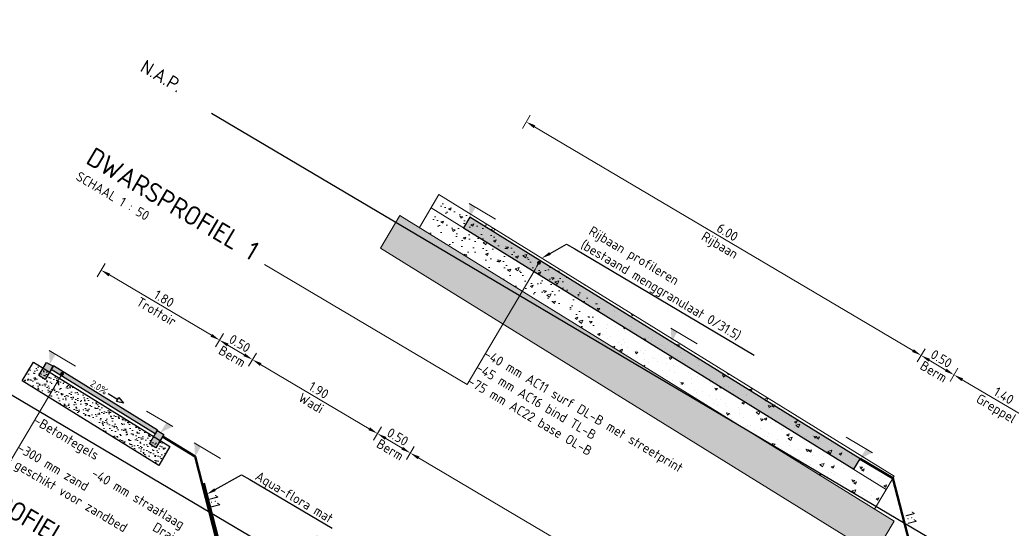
# Model space of a CAD drawing. Header units: metres. Extents: x 90722 to 92458, y 464239 to 465276.
# Tile 31 of 33: x 91570 to 91583, y 465157 to 465164. Entities that reach past the tile are written whole.
import ezdxf
from ezdxf import colors
from ezdxf.entities.mleader import LeaderData, LeaderLine
from ezdxf.enums import TextEntityAlignment as Align
from ezdxf.math import Vec2, Vec3

# ---------------------------------------------------------------- set-up
doc = ezdxf.new("R2010")
doc.units = ezdxf.units.M
doc.linetypes.add('AL-NAP_LIJN', pattern=[15.25, 12, -1.5, 0.25, -1.5])
doc.linetypes.add('ZZ-HIDDEN-SO', pattern=[4, 2, -2])
for name, color, linetype, lineweight in [('B-WE-VH-VERHARDING_FUNDERING-G', 253, 'Continuous', 18), ('B-WE-VH-VERHARDING_FUNDERING_GRANULAAT-AD', 253, 'Continuous', 18), ('B-WE-VH-VERHARDING_FUNDERING_ZAND-AD', 253, 'Continuous', 18), ('N-WE-GW-MAAIVELD-GD', 90, 'GW-MAAIVELD', 50), ('N-WE-OB-FILTERDOEK-GD', 200, 'ZZ-HIDDEN-SO', 50), ('N-WE-VH-KANTOPSLUITING_OPSLUITBAND-SD', 150, 'Continuous', 25), ('N-WE-VH-M-50', 7, 'Continuous', 18), ('N-WE-VH-VERHARDING-SD', 7, 'Continuous', 25), ('N-WE-VH-VERHARDING_ASFALT-AD-50', 8, 'Continuous', 18), ('N-WE-VH-VERHARDING_FUNDERING_ZAND-AD-50', 252, 'Continuous', 18), ('X-XX-AL-CONSTRUCTIELIJN-GD', 7, 'Continuous', 25), ('X-XX-AL-NAP-GD', 7, 'AL-NAP_LIJN', 25), ('X-XX-AL-NAP-T35', 2, 'Continuous', 35), ('X-XX-AL-REFERENTIE-G', 7, 'Continuous', 18), ('X-XX-AL-T25', 7, 'Continuous', 25), ('X-XX-AL-VERWIJZING-S', 7, 'Continuous', 25)]:
    doc.layers.add(name, color=color, linetype=linetype, lineweight=lineweight)
doc.layers.get('0').freeze()
doc.styles.add('NLCS', font='isocpeur.ttf')
doc.styles.add('NLCS-ISO', font='NLCS-ISO.ttf')
doc.styles.add('NLCS-ISO-M250-T25', font='NLCS-ISO.ttf', dxfattribs={"height": 0.625})
doc.styles.add('NLCS-ISO-M50-T25', font='NLCS-ISO.ttf', dxfattribs={"height": 0.125})
doc.styles.add('NLCS-ISO-M50-T35', font='NLCS-ISO.ttf', dxfattribs={"height": 0.175})
doc.linetypes.add('GW-MAAIVELD', pattern='A,12,[40,NLCS.SHX,S=1,R=0,X=0,Y=-0.5],12', length=24)
doc.dimstyles.new('NLCS-M50-T25-PIJL_L2_H1', dxfattribs={"dimscale": 0.05, "dimtxt": 2.5, "dimasz": 2.5, "dimexe": 2, "dimexo": 2, "dimgap": 0.7, "dimtad": 1, "dimzin": 0, "dimdsep": 46, "dimtxsty": 'NLCS-ISO-M50-T25', "dimcen": 0, "dimdle": 2, "dimclrd": 256, "dimclre": 256, "dimclrt": 256, "dimadec": 1, "dimazin": 0, "dimtfac": 1, "dimtdec": 3, "dimtofl": 0, "dimtmove": 0, "dimatfit": 3, "dimfxl": 2, "dimfxlon": 1, "dimtfillclr": 256, "dimtolj": 1, "dimtzin": 0, "dimlwd": -1, "dimlwe": -1, "dimarcsym": 0})

# ---------------------------------------------------------------- blocks, each defined once
blk = doc.blocks.new('*D45')
at = {"layer": 'Defpoints', "color": 0, "transparency": 16777216}
for p in [(91574.681, 465156.759), (91580.645, 465155.056), (91579.906, 465153.808)]:
    blk.add_point(p, dxfattribs=at)
at = {"layer": 'N-WE-VH-M-50', "transparency": 16777216}
for p, q in [((91575.429, 465158.024), (91575.531, 465158.196)), ((91575.588, 465158.047), (91580.537, 465155.119)), ((91580.594, 465154.97), (91580.696, 465155.142))]:
    blk.add_line(p, q, dxfattribs=at)
for points in [[(91575.599, 465158.064), (91575.577, 465158.029), (91575.48, 465158.11)], [(91580.548, 465155.137), (91580.526, 465155.101), (91580.645, 465155.056)]]:
    blk.add_solid(points, dxfattribs=at)
at = {"layer": 'N-WE-VH-M-50', "transparency": 16777216, "char_height": 0.125, "attachment_point": 5, "rotation": 329.3972, "style": 'NLCS-ISO-M50-T25'}
for s, insert in [('\\A1;6.00', (91578.112, 465156.667)), ('\\A1;Rijbaan', (91578.003, 465156.483))]:
    blk.add_mtext(s, dxfattribs=dict(at, insert=insert))
blk = doc.blocks.new('SAL-PEILMAAT_INFRACAD_H01-SOD')
blk.add_line((-2, 3), (6, 3))
blk.add_solid([(-2, 3), (0, 3), (0, 0)])
at = {"lineweight": 30, "flags": 104}
blk.add_attdef('...', text='', height=1.8, dxfattribs=at).set_placement((0.4, 5.2), align=Align.TOP_LEFT)
blk = doc.blocks.new('*D46')
at = {"layer": 'Defpoints', "color": 0, "transparency": 16777216}
for p in [(91576.997, 465162.442), (91576.258, 465161.194), (91581.362, 465158.036)]:
    blk.add_point(p, dxfattribs=at)
at = {"layer": 'N-WE-VH-M-50', "transparency": 16777216}
for p, q in [((91576.946, 465162.356), (91577.047, 465162.528)), ((91582.053, 465159.451), (91577.104, 465162.378)), ((91582.11, 465159.301), (91582.212, 465159.473))]:
    blk.add_line(p, q, dxfattribs=at)
for points in [[(91577.115, 465162.396), (91577.094, 465162.36), (91576.997, 465162.442)], [(91582.064, 465159.469), (91582.043, 465159.433), (91582.161, 465159.387)]]:
    blk.add_solid(points, dxfattribs=at)
at = {"layer": 'N-WE-VH-M-50', "transparency": 16777216, "char_height": 0.125, "attachment_point": 5, "rotation": 329.3972, "style": 'NLCS-ISO-M50-T25'}
for s, insert in [('\\A1;6.00', (91579.628, 465160.998)), ('\\A1;Rijbaan', (91579.519, 465160.814))]:
    blk.add_mtext(s, dxfattribs=dict(at, insert=insert))
blk = doc.blocks.new('_Dot')
at = {"color": 0, "linetype": 'ByBlock', "lineweight": -2}
blk.add_line((-0.5, 0), (-1, 0), dxfattribs=at)
at = {"color": 0, "linetype": 'ByBlock', "const_width": 0.5}
blk.add_lwpolyline([(-0.25, 0, 1), (0.25, 0, 1)], format="xyb", close=True, dxfattribs=at)
blk = doc.blocks.new('*D52')
at = {"layer": 'Defpoints', "color": 0, "transparency": 16777216}
for p in [(91575.05, 465158.365), (91572.702, 465158.127), (91574.251, 465157.013)]:
    blk.add_point(p, dxfattribs=at)
at = {"layer": 'N-WE-VH-M-50', "transparency": 16777216}
for p, q in [((91573.364, 465159.246), (91573.466, 465159.418)), ((91573.522, 465159.268), (91574.942, 465158.428)), ((91574.999, 465158.279), (91575.101, 465158.451))]:
    blk.add_line(p, q, dxfattribs=at)
for points in [[(91573.533, 465159.286), (91573.512, 465159.25), (91573.415, 465159.332)], [(91574.953, 465158.446), (91574.932, 465158.41), (91575.05, 465158.365)]]:
    blk.add_solid(points, dxfattribs=at)
at = {"layer": 'N-WE-VH-M-50', "transparency": 16777216, "char_height": 0.125, "attachment_point": 5, "rotation": 329.3972, "style": 'NLCS-ISO-M50-T25'}
for s, insert in [('\\A1;1.90', (91574.282, 465158.932)), ('\\A1;Wadi', (91574.183, 465158.764))]:
    blk.add_mtext(s, dxfattribs=dict(at, insert=insert))
blk = doc.blocks.new('*D53')
at = {"layer": 'Defpoints', "color": 0, "transparency": 16777216}
for p in [(91575.48, 465158.11), (91574.251, 465157.013), (91574.681, 465156.759)]:
    blk.add_point(p, dxfattribs=at)
at = {"layer": 'N-WE-VH-M-50', "transparency": 16777216}
for p, q in [((91574.999, 465158.279), (91575.101, 465158.451)), ((91575.158, 465158.301), (91575.373, 465158.174)), ((91575.429, 465158.024), (91575.531, 465158.196))]:
    blk.add_line(p, q, dxfattribs=at)
for points in [[(91575.168, 465158.319), (91575.147, 465158.283), (91575.05, 465158.365)], [(91575.383, 465158.192), (91575.362, 465158.156), (91575.48, 465158.11)]]:
    blk.add_solid(points, dxfattribs=at)
at = {"layer": 'N-WE-VH-M-50', "transparency": 16777216, "char_height": 0.125, "attachment_point": 5, "rotation": 329.3972, "style": 'NLCS-ISO-M50-T25'}
for s, insert in [('\\A1;0.50', (91575.315, 465158.321)), ('\\A1;Berm', (91575.216, 465158.154))]:
    blk.add_mtext(s, dxfattribs=dict(at, insert=insert))
blk = doc.blocks.new('SAL-VERWIJZING_ONDERSCHRIFT-SO')
at = {"linetype": 'Continuous', "style": 'NLCS-ISO'}
blk.add_text('SCHAAL 1 :', height=2.5, dxfattribs=at).set_placement((0, -3.75))
at = {"style": 'NLCS-ISO'}
for tag, p, height in [('OMSCHRIJVING', (0, 1.25), 5), ('SCHAAL', (18.15, -3.75), 2.5)]:
    blk.add_attdef(tag, p, '', height=height, dxfattribs=at)
blk = doc.blocks.new('*D171')
at = {"layer": 'Defpoints', "color": 0, "transparency": 16777216}
for p in [(91573.415, 465159.332), (91572.254, 465158.352), (91572.664, 465158.063)]:
    blk.add_point(p, dxfattribs=at)
at = {"layer": 'N-WE-VH-M-50', "transparency": 16777216}
for p, q in [((91572.933, 465159.5), (91573.035, 465159.673)), ((91573.092, 465159.523), (91573.307, 465159.396)), ((91573.364, 465159.246), (91573.466, 465159.418))]:
    blk.add_line(p, q, dxfattribs=at)
for points in [[(91573.102, 465159.541), (91573.081, 465159.505), (91572.984, 465159.587)], [(91573.318, 465159.414), (91573.296, 465159.378), (91573.415, 465159.332)]]:
    blk.add_solid(points, dxfattribs=at)
at = {"layer": 'N-WE-VH-M-50', "transparency": 16777216, "char_height": 0.125, "attachment_point": 5, "rotation": 329.3972, "style": 'NLCS-ISO-M50-T25'}
for s, insert in [('\\A1;0.50', (91573.249, 465159.543)), ('\\A1;Berm', (91573.15, 465159.375))]:
    blk.add_mtext(s, dxfattribs=dict(at, insert=insert))
blk = doc.blocks.new('N-SVH-KANTOPSLUITING_OPSLUITBAND_100X200-D')
blk.add_hatch(color=8).paths.add_polyline_path([(-0.1, -0.2), (0, -0.2), (0, 0), (-0.1, 0)])
at = {"flags": 128}
blk.add_lwpolyline([(-0.1, -0.2), (0, -0.2), (0, 0), (-0.1, 0)], close=True, dxfattribs=at)
blk = doc.blocks.new('*U64')
blk.add_lwpolyline([(-4.85, 1.28), (-3.12, 0.65), (-3.12, 1.91)], close=True)
blk.add_lwpolyline([(-0.16, 1.28), (-3.12, 1.28)])
at = {"style": 'NLCS-ISO'}
blk.add_attdef('AFSCHOT', (0.06, 0.53), '', height=1.8, dxfattribs=at)
blk = doc.blocks.new('*D175')
at = {"layer": 'Defpoints', "color": 0, "transparency": 16777216}
for p in [(91572.984, 465159.587), (91570.721, 465159.296), (91572.254, 465158.352)]:
    blk.add_point(p, dxfattribs=at)
at = {"layer": 'N-WE-VH-M-50', "transparency": 16777216}
for p, q in [((91571.384, 465160.417), (91571.486, 465160.589)), ((91571.543, 465160.439), (91572.877, 465159.65)), ((91572.933, 465159.5), (91573.035, 465159.673))]:
    blk.add_line(p, q, dxfattribs=at)
for points in [[(91571.553, 465160.457), (91571.532, 465160.421), (91571.435, 465160.503)], [(91572.887, 465159.668), (91572.866, 465159.632), (91572.984, 465159.587)]]:
    blk.add_solid(points, dxfattribs=at)
at = {"layer": 'N-WE-VH-M-50', "transparency": 16777216, "char_height": 0.125, "attachment_point": 5, "rotation": 329.3972, "style": 'NLCS-ISO-M50-T25'}
for s, insert in [('\\A1;Trottoir', (91572.16, 465159.961)), ('\\A1;1.80', (91572.259, 465160.129))]:
    blk.add_mtext(s, dxfattribs=dict(at, insert=insert))
blk = doc.blocks.new('*D187')
at = {"layer": 'Defpoints', "color": 0, "transparency": 16777216}
for p in [(91582.591, 465159.133), (91581.362, 465158.036), (91581.792, 465157.781)]:
    blk.add_point(p, dxfattribs=at)
at = {"layer": 'N-WE-VH-M-50', "transparency": 16777216}
for p, q in [((91582.11, 465159.301), (91582.212, 465159.473)), ((91582.268, 465159.323), (91582.484, 465159.196)), ((91582.54, 465159.047), (91582.642, 465159.219))]:
    blk.add_line(p, q, dxfattribs=at)
for points in [[(91582.279, 465159.341), (91582.258, 465159.306), (91582.161, 465159.387)], [(91582.494, 465159.214), (91582.473, 465159.178), (91582.591, 465159.133)]]:
    blk.add_solid(points, dxfattribs=at)
at = {"layer": 'N-WE-VH-M-50', "transparency": 16777216, "char_height": 0.125, "attachment_point": 5, "rotation": 329.3972, "style": 'NLCS-ISO-M50-T25'}
for s, insert in [('\\A1;0.50', (91582.426, 465159.344)), ('\\A1;Berm', (91582.326, 465159.176))]:
    blk.add_mtext(s, dxfattribs=dict(at, insert=insert))
blk = doc.blocks.new('*D188')
at = {"layer": 'Defpoints', "color": 0, "transparency": 16777216}
for p in [(91583.796, 465158.42), (91581.792, 465157.781), (91582.997, 465157.069)]:
    blk.add_point(p, dxfattribs=at)
at = {"layer": 'N-WE-VH-M-50', "transparency": 16777216}
for p, q in [((91582.54, 465159.047), (91582.642, 465159.219)), ((91582.699, 465159.069), (91583.689, 465158.484)), ((91583.745, 465158.334), (91583.847, 465158.506))]:
    blk.add_line(p, q, dxfattribs=at)
for points in [[(91582.709, 465159.087), (91582.688, 465159.051), (91582.591, 465159.133)], [(91583.699, 465158.501), (91583.678, 465158.466), (91583.796, 465158.42)]]:
    blk.add_solid(points, dxfattribs=at)
at = {"layer": 'N-WE-VH-M-50', "transparency": 16777216, "char_height": 0.125, "attachment_point": 5, "rotation": 329.3972, "style": 'NLCS-ISO-M50-T25'}
for s, insert in [('\\A1;1.40', (91583.243, 465158.86)), ('\\A1;Greppel', (91583.135, 465158.676))]:
    blk.add_mtext(s, dxfattribs=dict(at, insert=insert))

msp = doc.modelspace()

# ---------------------------------------------------------------- hatches: boundary and pattern name
at = {"layer": 'B-WE-VH-VERHARDING_FUNDERING_GRANULAAT-AD'}
h = msp.add_hatch(dxfattribs=at)
h.set_pattern_fill('AVH-FUNDERING_GRANULAAT_MENG_01-SO', color=256, scale=0.05, angle=-30.6028, pattern_type=2)
h.set_pattern_definition([(19.3972, (91598.13824, 465148.15956), (0.292706, -0.2095784), [0.0375, -0.4125]), (324.3972, (91598.13824, 465148.15956), (0.1317513, 0.3590304), [0.03, -0.33]), (69.8486, (91598.16263, 465148.1421), (0.4244575, 0.1494517), [0.03187, -0.350571]), (15.5814, (91598.18915, 465148.24563), (0.417165, -0.34289), [0.05625, -0.61875]), (66.0328, (91598.2239, 465148.21706), (0.650194, 0.18131), [0.047805, -0.525856]), (320.5814, (91598.18915, 465148.24563), (0.650194, 0.18131), [0.045, -0.495]), (350.3972, (91598.21945, 465148.19866), (0.154401, -0.325208), [0.0375, -0.4125]), (295.3972, (91598.21945, 465148.19866), (0.2892937, 0.250141), [0.03, -0.33]), (40.8486, (91598.23232, 465148.17156), (0.4436945, -0.0750677), [0.03187, -0.350571]), (6.89723, (91598.13824, 465148.15956), (0.0899684, 0.1401686), [0, -0.326, 0, -0.335, 0, -0.33125]), (336.8972, (91598.13824, 465148.15956), (0.2136084, 0.1027764), [0, -0.191, 0, -0.3185, 0, -0.12625]), (296.89723, (91598.04227, 465148.21633), (0.223994, -0.14558665), [0, -0.125, 0, -0.39, 0, -0.5175]), (286.8972, (91597.99923, 465148.24178), (0.2764601, -0.105364), [0, -0.1625, 0, -0.259, 0, -0.3675])])
h.paths.add_polyline_path([(91575.752, 465161.319), (91575.853, 465161.491), (91581.807, 465157.807), (91581.705, 465157.635)])
h = msp.add_hatch(dxfattribs=at)
h.set_pattern_fill('AVH-FUNDERING_GRANULAAT_MENG_01-SO', color=256, scale=0.05, angle=-30.6028, pattern_type=2)
h.set_pattern_definition([(19.3972, (91598.0364, 465147.98738), (0.292706, -0.2095784), [0.0375, -0.4125]), (324.3972, (91598.0364, 465147.9874), (0.1317513, 0.3590304), [0.03, -0.33]), (69.8486, (91598.0608, 465147.96992), (0.4244575, 0.1494517), [0.03187, -0.350571]), (15.5814, (91598.0873, 465148.07346), (0.417165, -0.34289), [0.05625, -0.61875]), (66.0328, (91598.12207, 465148.0449), (0.650194, 0.18131), [0.047805, -0.525856]), (320.5814, (91598.0873, 465148.07346), (0.650194, 0.18131), [0.045, -0.495]), (350.3972, (91598.11762, 465148.02648), (0.154401, -0.325208), [0.0375, -0.4125]), (295.3972, (91598.1176, 465148.0265), (0.2892937, 0.250141), [0.03, -0.33]), (40.8486, (91598.1305, 465147.9994), (0.4436945, -0.0750677), [0.03187, -0.350571]), (6.89723, (91598.0364, 465147.98738), (0.0899684, 0.1401686), [0, -0.326, 0, -0.335, 0, -0.33125]), (336.8972, (91598.0364, 465147.98738), (0.2136084, 0.1027764), [0, -0.191, 0, -0.3185, 0, -0.12625]), (296.89723, (91597.94043, 465148.04415), (0.223994, -0.14558665), [0, -0.125, 0, -0.39, 0, -0.5175]), (286.8972, (91597.8974, 465148.0696), (0.2764601, -0.105364), [0, -0.1625, 0, -0.259, 0, -0.3675])])
h.paths.add_polyline_path([(91575.599, 465161.061), (91575.752, 465161.319), (91581.705, 465157.635), (91581.553, 465157.377)])
at = {"layer": 'B-WE-VH-VERHARDING_FUNDERING_ZAND-AD'}
h = msp.add_hatch(dxfattribs=at)
h.set_pattern_fill('AVH-FUNDERING_ZAND-SO', color=256, scale=0.05, angle=-30.6028, pattern_type=2)
h.set_pattern_definition([(6.897231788, (-223973.45033, 111431.47631), (0.046334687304, 0.084525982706), [0, -0.076, 0, -0.085, 0, -0.08125]), (336.897231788, (-223973.45033, 111431.47631), (0.14799921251, 0.07640535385), [0, -0.041, 0, -0.0685, 0, -0.02625]), (296.897231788, (-223973.50326, 111431.50762), (0.134163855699, -0.079024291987), [0, -0.025, 0, -0.09, 0, -0.1175]), (286.897231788, (-223973.50326, 111431.50762), (0.151711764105, -0.038746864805), [0, -0.0125, 0, -0.059, 0, -0.0675])])
h.paths.add_polyline_path([(91575.089, 465160.788), (91575.344, 465161.219), (91581.808, 465157.219), (91581.557, 465156.786), (91581.549, 465156.791)])
at = {"layer": 'N-WE-VH-VERHARDING_ASFALT-AD-50'}
h = msp.add_hatch(color=256, dxfattribs=at)
h.dxf.hatch_style = 1
h.paths.add_polyline_path([(91576.177, 465161.056), (91576.258, 465161.194), (91581.362, 465158.036), (91581.28, 465157.898)])
h = msp.add_hatch(color=256, dxfattribs=at)
h.dxf.hatch_style = 1
h.paths.add_polyline_path([(91570.813, 465159.255), (91570.782, 465159.202), (91572.143, 465158.36), (91572.173, 465158.412)])
at = {"layer": 'N-WE-VH-VERHARDING_FUNDERING_ZAND-AD-50'}
h = msp.add_hatch(dxfattribs=at)
h.set_pattern_fill('AVH-FUNDERING_ZAND-SO', color=256, scale=0.05, pattern_type=2)
h.set_pattern_definition([(6.897232, (90568.06225, 464806.24922), (0.0463346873, 0.0845259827), [0, -0.076, 0, -0.085, 0, -0.08125]), (336.897232, (90568.06225, 464806.24922), (0.147999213, 0.076405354), [0, -0.041, 0, -0.0685, 0, -0.02625]), (296.897232, (90568.00932, 464806.28053), (0.134163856, -0.079024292), [0, -0.025, 0, -0.09, 0, -0.1175]), (286.897232, (90568.00932, 464806.28053), (0.151711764, -0.038746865), [0, -0.0125, 0, -0.059, 0, -0.0675])])
h.paths.add_polyline_path([(91570.492, 465159.204), (91570.404, 465159.054), (91572.19, 465157.949), (91572.335, 465158.194), (91570.591, 465159.273), (91570.535, 465159.178)])

# ---------------------------------------------------------------- linework, layer by layer
at = {"layer": 'B-WE-VH-VERHARDING_FUNDERING-G', "flags": 128}
for points in [[(91575.853, 465161.491), (91575.599, 465161.061)], [(91575.853, 465161.491), (91581.807, 465157.807)], [(91575.344, 465161.219), (91575.089, 465160.788)], [(91575.344, 465161.219), (91581.808, 465157.219)], [(91575.752, 465161.319), (91581.705, 465157.635)], [(91581.553, 465156.788), (91575.089, 465160.788)], [(91581.807, 465157.807), (91581.553, 465157.377)], [(91581.553, 465156.788), (91581.808, 465157.219)]]:
    msp.add_lwpolyline(points, dxfattribs=at)
at = {"layer": 'N-WE-GW-MAAIVELD-GD', "flags": 128}
msp.add_lwpolyline([(91572.239, 465158.326), (91572.664, 465158.063)], dxfattribs=at)
at = {"layer": 'N-WE-GW-MAAIVELD-GD'}
for points in [[(91572.664, 465158.063), (91572.944, 465156.973), (91573.292, 465156.767), (91574.251, 465157.013), (91574.681, 465156.759)], [(91581.362, 465158.036), (91581.792, 465157.781)], [(91581.792, 465157.781), (91582.038, 465156.822)]]:
    msp.add_lwpolyline(points, dxfattribs=at)
at = {"layer": 'N-WE-OB-FILTERDOEK-GD', "flags": 128}
msp.add_lwpolyline([(91572.779, 465157.716), (91572.966, 465156.989), (91573.296, 465156.794), (91574.022, 465156.981)], dxfattribs=at)
at = {"layer": 'X-XX-AL-CONSTRUCTIELIJN-GD', "flags": 128}
for points in [[(91581.28, 465157.898), (91581.362, 465158.036), (91576.258, 465161.194), (91576.177, 465161.056)], [(91570.782, 465159.202), (91570.813, 465159.255), (91572.173, 465158.412), (91572.143, 465158.36)]]:
    msp.add_lwpolyline(points, close=True, dxfattribs=at)
msp.add_lwpolyline([(91570.404, 465159.054), (91570.404, 465159.054), (91570.549, 465159.299), (91572.335, 465158.194), (91572.19, 465157.949), (91570.404, 465159.054)], dxfattribs=at)
at = {"layer": 'X-XX-AL-NAP-GD', "flags": 128}
for points in [[(91583.208, 465156.444), (91571.933, 465163.113)], [(91569.642, 465159.24), (91581.778, 465152.062)]]:
    msp.add_lwpolyline(points, dxfattribs=at)

# ---------------------------------------------------------------- block references
at = {"layer": 'N-WE-VH-KANTOPSLUITING_OPSLUITBAND-SD', "xscale": -1, "rotation": 329.3972317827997}
for p in [(91570.721, 465159.296), (91572.168, 465158.403)]:
    msp.add_blockref('N-SVH-KANTOPSLUITING_OPSLUITBAND_100X200-D', p, dxfattribs=at)
at = {"layer": 'N-WE-VH-M-50', "xscale": 0.05, "yscale": 0.05, "zscale": 0.05, "rotation": 329.3972317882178}
msp.add_blockref('SAL-PEILMAAT_INFRACAD_H01-SOD', (91572.664, 465158.063), dxfattribs=at)
at = {"layer": 'N-WE-VH-VERHARDING-SD'}
ref = msp.add_blockref('*U64', (91571.486, 465158.838), dxfattribs=dict(at, xscale=-0.04999999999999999, yscale=0.05, zscale=0.05, rotation=328.1840907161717))
ref.add_attrib('AFSCHOT', '2.0%', (91571.283, 465158.995), dxfattribs={"layer": '0', "height": 0.09, "rotation": 328.1841, "style": 'NLCS-ISO'})
at = {"layer": 'X-XX-AL-REFERENTIE-G', "yscale": 0.05, "zscale": 0.05, "rotation": 329.3972317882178}
for p, xscale in [((91576.258, 465161.194), 0.05), ((91578.896, 465159.564), 0.05), ((91570.764, 465159.271), 0.05), ((91572.211, 465158.378), -0.05), ((91581.362, 465158.036), -0.05)]:
    msp.add_blockref('SAL-PEILMAAT_INFRACAD_H01-SOD', p, dxfattribs=dict(at, xscale=xscale))
at = {"layer": 'X-XX-AL-VERWIJZING-S', "xscale": 0.05, "yscale": 0.05, "zscale": 0.05, "rotation": 329.3972317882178}
for p, values in [((91571.188, 465161.854), {'OMSCHRIJVING': 'DWARSPROFIEL 1', 'SCHAAL': '50'}), ((91568.898, 465157.981), {'OMSCHRIJVING': 'DWARSPROFIEL 2', 'SCHAAL': '50'})]:
    msp.add_blockref('SAL-VERWIJZING_ONDERSCHRIFT-SO', p, dxfattribs=at).add_auto_attribs(values)

# ---------------------------------------------------------------- texts
at = {"layer": 'Defpoints', "insert": (91592.67, 465278.228), "char_height": 35, "attachment_point": 1, "rotation": 329.3972, "style": 'NLCS-ISO-M250-T25'}
msp.add_mtext_dynamic_manual_height_columns('DWARSPROFIELEN', width=98.8513, gutter_width=3.125, heights=[0], dxfattribs=at)
at = {"layer": 'N-WE-VH-VERHARDING-SD', "style": 'NLCS'}
for p in [(91572.821, 465157.452), (91581.932, 465157.236)]:
    msp.add_text('1:1', height=0.125, rotation=284.3944, dxfattribs=at).set_placement(p, align=Align.BOTTOM_CENTER)
at = {"layer": 'X-XX-AL-NAP-T35', "insert": (91571.933, 465163.113), "char_height": 0.175, "attachment_point": 7, "rotation": 329.3972, "style": 'NLCS-ISO-M50-T35'}
msp.add_mtext_dynamic_manual_height_columns('N.A.P.', width=0.60853, gutter_width=1.75, heights=[0.175], dxfattribs=at)

# ---------------------------------------------------------------- dimensions: what is measured, and where the dimension line sits
at = {"layer": 'N-WE-VH-M-50'}
for base, p1, p2, angle, text, picture, middle in [((91576.997, 465162.442), (91581.362, 465158.036), (91576.258, 465161.194), 149.3972, '<>\\XRijbaan', '*D46', (91579.579, 465160.914)), ((91572.984, 465159.587), (91570.721, 465159.296), (91572.254, 465158.352), 329.3972, '<>\\XTrottoir', '*D175', (91572.21, 465160.045)), ((91573.415, 465159.332), (91572.254, 465158.352), (91572.664, 465158.063), 329.3972, '<>\\XBerm', '*D171', (91573.199, 465159.459)), ((91575.05, 465158.365), (91572.702, 465158.127), (91574.251, 465157.013), 329.3972, '<>\\XWadi', '*D52', (91574.232, 465158.848)), ((91582.591, 465159.133), (91581.362, 465158.036), (91581.792, 465157.781), 329.3972, '<>\\XBerm', '*D187', (91582.376, 465159.26)), ((91583.796, 465158.42), (91581.792, 465157.781), (91582.997, 465157.069), 329.3972, '<>\\XGreppel', '*D188', (91583.194, 465158.776)), ((91575.48, 465158.11), (91574.251, 465157.013), (91574.681, 465156.759), 329.3972, '<>\\XBerm', '*D53', (91575.265, 465158.237)), ((91580.645, 465155.056), (91574.681, 465156.759), (91579.906, 465153.808), 329.3972, '<>\\XRijbaan', '*D45', (91578.062, 465156.583))]:
    dim = msp.add_linear_dim(base=base, p1=p1, p2=p2, angle=angle, text=text, dimstyle='NLCS-M50-T25-PIJL_L2_H1', dxfattribs=at)
    dim.commit()
    dim.dimension.update_dxf_attribs({"geometry": picture, "text_midpoint": middle})

# ---------------------------------------------------------------- leaders
ml = msp.add_multileader_mtext('Standard', dxfattribs=at)
ml.set_content('-40 mm AC11 surf DL-B met streetprint\\P-45 mm AC16 bind TL-B\\P-75 mm AC22 base OL-B', color=256, style='NLCS-ISO-M50-T25')
ml.set_leader_properties(color=256, linetype='ByLayer', lineweight=-1)
ml.set_arrow_properties(name='DOT')
ml.build(insert=Vec2(0, 0))
ml.multileader.update_dxf_attribs({"has_dogleg": 0, "text_left_attachment_type": 4, "text_right_attachment_type": 5, "dogleg_length": 0.125, "arrow_head_size": 0.05})
ctx = ml.context
ctx.base_point, ctx.char_height, ctx.arrow_head_size, ctx.landing_gap_size, ctx.plane_origin, ctx.plane_x_axis, ctx.plane_y_axis = Vec3(91576.221, 465159.009), 0.125, 0.05, 0, Vec3(91576.035, 465159.703), Vec3(0.860717, -0.509083), Vec3(0.509083, 0.860717)
ctx.left_attachment, ctx.right_attachment = 4, 5
notes = []
notes.append((ctx, [(0, (1, 1, 0), (91576.114, 465159.072), (0.860717, -0.509083), 0.125, [(4, [(91577.162, 465160.599), (91577.136, 465160.556), (91577.111, 465160.513)], 0, [])])]))
ctx.mtext.insert, ctx.mtext.text_direction, ctx.mtext.rotation, ctx.mtext.flow_direction = Vec3(91576.497, 465159.475), Vec3(0.860717, -0.509083), 5.749066, 5
ml = msp.add_multileader_mtext('Standard', dxfattribs=at)
ml.set_content('\\pxsa1;-Betontegels\\P^I^I-40 mm straatlaag\\P-300 mm zand\\P geschikt voor zandbed', color=256, style='NLCS-ISO-M50-T25')
ml.set_leader_properties(color=256, linetype='ByLayer', lineweight=-1)
ml.set_arrow_properties(name='DOT')
ml.build(insert=Vec2(0, 0))
ml.multileader.update_dxf_attribs({"has_dogleg": 0, "text_left_attachment_type": 4, "text_right_attachment_type": 5, "dogleg_length": 0.125, "arrow_head_size": 0.05})
ctx = ml.context
ctx.base_point, ctx.char_height, ctx.arrow_head_size, ctx.landing_gap_size, ctx.plane_origin, ctx.plane_x_axis, ctx.plane_y_axis = Vec3(91570.203, 465157.925), 0.125, 0.05, 0, Vec3(91570.263, 465159.037), Vec3(0.860717, -0.509083), Vec3(0.509083, 0.860717)
ctx.left_attachment, ctx.right_attachment = 4, 5
notes.append((ctx, [(0, (1, 1, 0), (91570.095, 465157.988), (0.860717, -0.509083), 0.125, [(4, [(91570.924, 465159.145), (91570.897, 465159.098), (91570.816, 465158.962)], 0, [])])]))
ctx.mtext.insert, ctx.mtext.text_direction, ctx.mtext.rotation, ctx.mtext.flow_direction = Vec3(91570.606, 465158.606), Vec3(0.860717, -0.509083), 5.749066, 5
at = {"layer": 'X-XX-AL-T25'}
ml = msp.add_multileader_mtext('Standard', dxfattribs=at)
ml.set_content('Rijbaan profileren\\P(bestaand menggranulaat 0/31.5)', color=256, style='NLCS-ISO-M50-T25')
ml.set_leader_properties(color=256, linetype='ByLayer', lineweight=-1)
ml.build(insert=Vec2(0, 0))
ml.multileader.update_dxf_attribs({"text_left_attachment_type": 5, "text_right_attachment_type": 5, "dogleg_length": 0.125, "arrow_head_size": 0.125})
ctx = ml.context
ctx.base_point, ctx.char_height, ctx.arrow_head_size, ctx.landing_gap_size, ctx.plane_origin, ctx.plane_x_axis, ctx.plane_y_axis = Vec3(91577.631, 465160.779), 0.125, 0.125, 0.045, Vec3(91577.198, 465160.659), Vec3(0.860717, -0.509083), Vec3(0.509083, 0.860717)
ctx.left_attachment, ctx.right_attachment = 5, 5
notes.append((ctx, [(0, (1, 1, 0), (91577.523, 465160.843), (0.860717, -0.509083), 0.125, [(0, [(91577.198, 465160.659)], 0, [])])]))
ctx.mtext.insert, ctx.mtext.text_direction, ctx.mtext.rotation, ctx.mtext.flow_direction = Vec3(91577.865, 465161.086), Vec3(0.860717, -0.509083), 5.749066, 5
ml = msp.add_multileader_mtext('Standard', dxfattribs=at)
ml.set_content('Aqua-flora mat', color=256, style='NLCS-ISO-M50-T25')
ml.set_leader_properties(color=256, linetype='ByLayer', lineweight=-1)
ml.build(insert=Vec2(0, 0))
ml.multileader.update_dxf_attribs({"text_left_attachment_type": 5, "text_right_attachment_type": 5, "dogleg_length": 0.125, "arrow_head_size": 0.125})
ctx = ml.context
ctx.base_point, ctx.char_height, ctx.arrow_head_size, ctx.landing_gap_size, ctx.plane_origin, ctx.plane_x_axis, ctx.plane_y_axis = Vec3(91573.381, 465157.763), 0.125, 0.125, 0.045, Vec3(91572.817, 465157.57), Vec3(0.860717, -0.509083), Vec3(0.509083, 0.860717)
ctx.left_attachment, ctx.right_attachment = 5, 5
notes.append((ctx, [(0, (1, 1, 0), (91573.273, 465157.827), (0.860717, -0.509083), 0.125, [(0, [(91572.817, 465157.57)], 0, [])])]))
ctx.mtext.insert, ctx.mtext.text_direction, ctx.mtext.rotation, ctx.mtext.flow_direction = Vec3(91573.502, 465157.88), Vec3(0.860717, -0.509083), 5.749066, 5
ml = msp.add_multileader_mtext('Standard', dxfattribs=at)
ml.set_content('Drain\\PPP %%C100', color=256, style='NLCS-ISO-M50-T25')
ml.set_leader_properties(color=256, linetype='ByLayer', lineweight=-1)
ml.build(insert=Vec2(0, 0))
ml.multileader.update_dxf_attribs({"text_left_attachment_type": 5, "text_right_attachment_type": 5, "dogleg_length": 0.125, "arrow_head_size": 0.125})
ctx = ml.context
ctx.base_point, ctx.char_height, ctx.arrow_head_size, ctx.landing_gap_size, ctx.plane_origin, ctx.plane_x_axis, ctx.plane_y_axis = Vec3(91571.94, 465156.926), 0.125, 0.125, 0.045, Vec3(91572.711, 465156.762), Vec3(0.860717, -0.509083), Vec3(0.509083, 0.860717)
ctx.left_attachment, ctx.right_attachment = 5, 5
notes.append((ctx, [(0, (1, 1, 0), (91572.641, 465156.511), (-0.860717, 0.509083), 0.125, [(0, [(91572.941, 465156.653)], 0, [])])]))
ctx.mtext.insert, ctx.mtext.text_direction, ctx.mtext.rotation, ctx.mtext.width, ctx.mtext.flow_direction = Vec3(91572.161, 465157.211), Vec3(0.860717, -0.509083), 5.749066, 1.79938, 5
for ctx, leaders in notes:
    for number, flags, end, landing, length, lines in leaders:
        leader = LeaderData()
        leader.index, (leader.has_last_leader_line, leader.has_dogleg_vector, leader.attachment_direction) = number, flags
        leader.last_leader_point, leader.dogleg_vector, leader.dogleg_length = Vec3(end), Vec3(landing), length
        for number, points, colour, breaks in lines:
            line = LeaderLine()
            line.index, line.vertices, line.color, line.breaks = number, Vec3.list(points), colors.encode_raw_color(colour), breaks
            leader.lines.append(line)
        ctx.leaders.append(leader)

doc.saveas('drawing.dxf')
